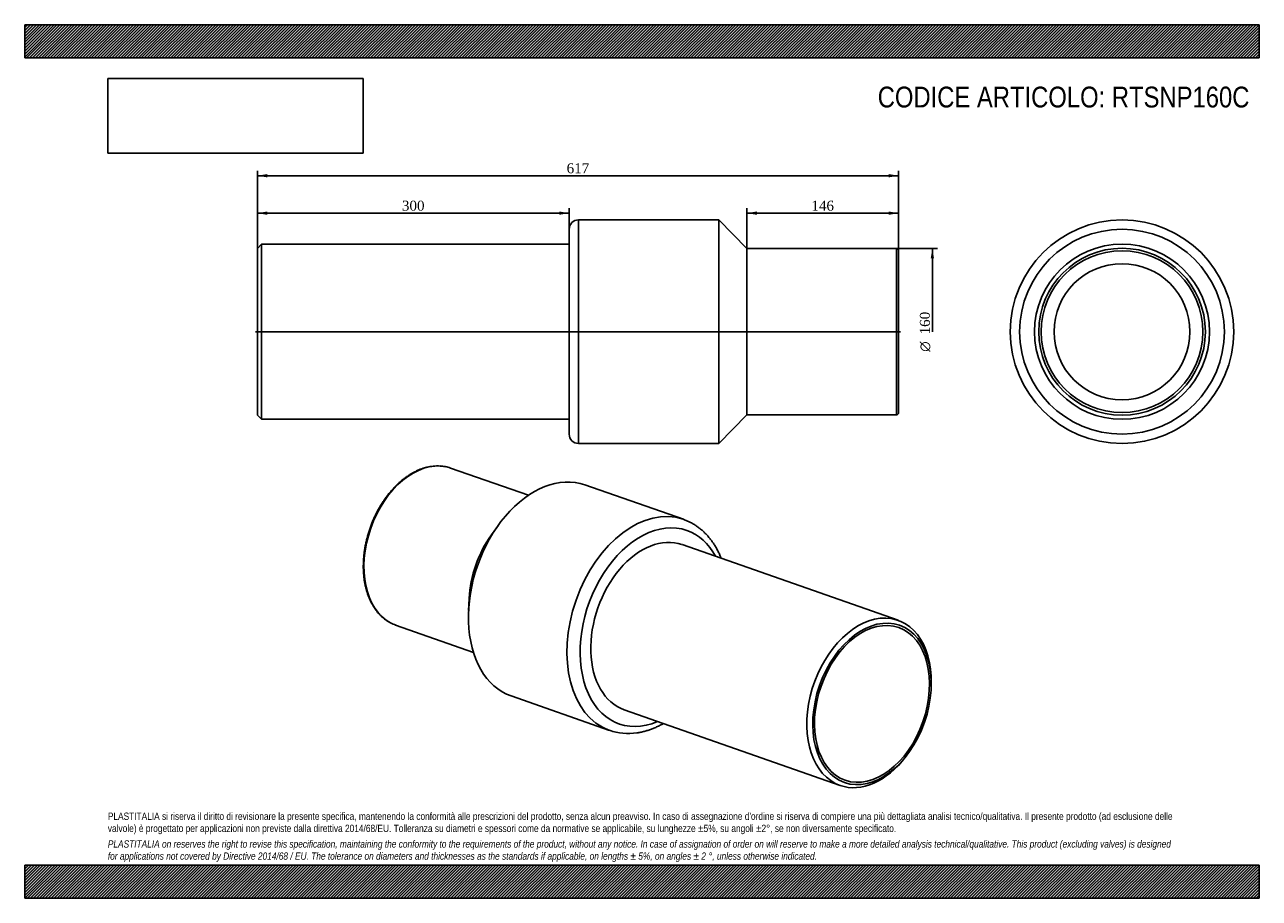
# Model space of a CAD drawing. Header units: millimetres. Extents: x 0 to 1188, y 0 to 840.
import ezdxf
from ezdxf.enums import TextEntityAlignment as Align
from ezdxf.lldxf.tags import DXFTag

# ---------------------------------------------------------------- set-up
doc = ezdxf.new("R2010")
doc.units = ezdxf.units.MM
doc.header["$LTSCALE"] = 4
for name, color, linetype in [('Default', 7, 'Continuous'), ('DV2_Default', 7, 'Continuous'), ('PARTE_PE_', 7, 'Continuous'), ('PARTEA_ACCIAIO', 7, 'Continuous')]:
    doc.layers.add(name, color=color, linetype=linetype)
doc.styles.add('SEACAD_Solid_Edge_ANSI1_Symbols', font='semeca1.ttf')
doc.styles.add('SEACAD_Times_New_Roman', font='times.ttf')
tags = doc.linetypes.add('CENTER2', pattern=[28.575, 19.05, -3.175, 3.175, -3.175]).pattern_tags.tags
tags[10:11] = [DXFTag(74, 4), DXFTag(75, 0), DXFTag(340, '0'), DXFTag(46, 0.0), DXFTag(50, 0.0), DXFTag(44, 0.0), DXFTag(45, 0.0)]
tags[8:9] = [DXFTag(74, 4), DXFTag(75, 0), DXFTag(340, '0'), DXFTag(46, 0.0), DXFTag(50, 0.0), DXFTag(44, 0.0), DXFTag(45, 0.0)]
tags[6:7] = [DXFTag(74, 4), DXFTag(75, 0), DXFTag(340, '0'), DXFTag(46, 0.0), DXFTag(50, 0.0), DXFTag(44, 0.0), DXFTag(45, 0.0)]
tags[4:5] = [DXFTag(74, 4), DXFTag(75, 0), DXFTag(340, '0'), DXFTag(46, 0.0), DXFTag(50, 0.0), DXFTag(44, 0.0), DXFTag(45, 0.0)]
doc.dimstyles.new('ANSImm', dxfattribs={"dimtxt": 9.6, "dimasz": 9.6, "dimexe": 4.8, "dimexo": 0, "dimgap": 2.4, "dimtad": 1, "dimdec": 0, "dimrnd": 10, "dimdsep": 46, "dimtxsty": 'SEACAD_Times_New_Roman', "dimblk1": '_SE_FILLED', "dimblk2": '_SE_FILLED', "dimsah": 1, "dimcen": 4.8, "dimazin": 0, "dimtfac": 0.85, "dimtdec": 4, "dimtofl": 0, "dimtmove": 0, "dimatfit": 3, "dimfxl": 1, "dimarcsym": 0})
picture_1 = doc.add_image_def('image1.jpg', size_in_pixel=(4302, 1260))

# ---------------------------------------------------------------- blocks, each defined once
blk = doc.blocks.new('SE')
at = {"layer": 'PARTE_PE_', "color": 7, "linetype": 'Continuous'}
for p, q in [((484.7, 387.5), (409.8, 413.7)), ((633.8, 364.4), (539, 397.6)), ((455.9, 358.9), (449.1, 349.5)), ((427.7, 288.3), (427.1, 276.7)), ((356.9, 262.7), (431.8, 236.5)), ((468, 194.7), (562.8, 161.4))]:
    blk.add_line(p, q, dxfattribs=at)
for centre, radius, start, end in [((397.2, 376.2), 39.5, 79.0693, 98.4331), ((580.9, 213.8), 55.4, 250.6972, 278.566)]:
    blk.add_arc(centre, radius, start, end, dxfattribs=at)
for centre, major_axis, start_param, end_param in [((383.4, 338.2), (26.4, 75.5), 0.097029, 3.042591), ((383.4, 338.2), (26.4, 75.5), 0, 0.097029), ((503.5, 296.1), (35.5, 101.5), 0, 3.141593), ((598.3, 262.9), (-35.5, -101.5), 3.143364, 6.28042), ((604.6, 260.7), (32.6, 93), 0, 3.688158), ((598.3, 262.9), (-35.5, -101.5), 3.141593, 3.143364), ((484.5, 302.8), (26.4, 75.5), 1.153474, 1.988119), ((604.6, 260.7), (27.8, 79.4), 0, 3.141593), ((604.6, 260.7), (32.6, 93), 5.73662, 6.283185), ((383.4, 338.2), (26.4, 75.5), 3.042591, 3.141593), ((598.3, 262.9), (-35.5, -101.5), 6.28042, 6.283185)]:
    blk.add_ellipse(centre, major_axis=major_axis, ratio=0.667959, start_param=start_param, end_param=end_param, dxfattribs=at)
for points, knots in [([(391.4, 415.3), (390.8, 415.3), (389.4, 415.1), (387, 414.5), (384.1, 413.7), (381.3, 412.8), (378.4, 411.6), (375.5, 410.2), (372.7, 408.7), (369.9, 407), (367.2, 405.1), (364.4, 403.1), (361.7, 400.9), (359.1, 398.5), (356.6, 396), (354.1, 393.4), (351.6, 390.6), (349.3, 387.7), (347, 384.6), (344.9, 381.5), (342.8, 378.2), (340.8, 374.9), (338.9, 371.4), (337.2, 367.9), (335.5, 364.3), (334, 360.6), (332.6, 356.9), (331.3, 353.1), (330.2, 349.3), (329.2, 345.5), (328.3, 341.7), (327.5, 337.8), (326.9, 333.9), (326.4, 330.1), (326.1, 326.3), (325.9, 322.5), (325.8, 318.7), (325.9, 315), (326.2, 311.3), (326.5, 307.7), (327.1, 304.2), (327.7, 300.8), (328.5, 297.4), (329.5, 294.2), (330.5, 291.1), (331.7, 288), (333.1, 285.1), (334.5, 282.4), (336.1, 279.8), (337.8, 277.3), (339.6, 274.9), (341.5, 272.8), (343.6, 270.8), (345.7, 268.9), (347.9, 267.3), (350, 265.9), (351.3, 265.2), (352, 264.9)], [0, 0, 0, 0, 0.009813, 0.028129, 0.046465, 0.064829, 0.083218, 0.101628, 0.120055, 0.138496, 0.156948, 0.175407, 0.193872, 0.212339, 0.230807, 0.249276, 0.267743, 0.286209, 0.304673, 0.323134, 0.341594, 0.360051, 0.378507, 0.396961, 0.415414, 0.433866, 0.452318, 0.47077, 0.489222, 0.507675, 0.526129, 0.544585, 0.563042, 0.581502, 0.599964, 0.618429, 0.636898, 0.655369, 0.673843, 0.69232, 0.710799, 0.72928, 0.747762, 0.766242, 0.784718, 0.803189, 0.821652, 0.840103, 0.858538, 0.876954, 0.895346, 0.91371, 0.932045, 0.950348, 0.968619, 0.986858, 1, 1, 1, 1]), ([(670.3, 326.9), (670.1, 327.3), (669.4, 329), (668.2, 331.7), (666.5, 335.1), (664.6, 338.3), (662.7, 341.4), (660.6, 344.3), (658.4, 347.1), (656.1, 349.7), (653.7, 352.1), (651.1, 354.4), (648.5, 356.5), (645.8, 358.4), (643, 360.2), (640.1, 361.7), (637.2, 363.1), (635, 364), (633.9, 364.3), (633.7, 364.4)], [0.763751, 0.763751, 0.763751, 0.763751, 0.769669, 0.7852284, 0.8007589, 0.8162533, 0.8317045, 0.8471054, 0.8624498, 0.8777324, 0.8929497, 0.9081, 0.9231841, 0.938205, 0.9531684, 0.9680821, 0.982956, 0.9978016, 1, 1, 1, 1]), ([(589.2, 159), (589.9, 159.1), (591.5, 159.4), (594.5, 160), (597.9, 160.9), (601.3, 162), (604.7, 163.2), (608.1, 164.7), (611.4, 166.3), (613.6, 167.4), (614.6, 168)], [0, 0, 0, 0, 0.0085058, 0.0236719, 0.0388788, 0.0541472, 0.0694733, 0.0848521, 0.1002776, 0.1146973, 0.1146973, 0.1146973, 0.1146973])]:
    blk.add_open_spline(points, degree=3, knots=knots, dxfattribs=at)
at = {"layer": 'PARTEA_ACCIAIO', "color": 7, "linetype": 'Continuous'}
for p, q in [((840.4, 267.3), (632.5, 340.1)), ((872.4, 204.4), (872.4, 206.2)), ((576.8, 181.3), (784.7, 108.5)), ((847.9, 136.2), (849, 137.7))]:
    blk.add_line(p, q, dxfattribs=at)
for start_param, end_param in [(2.027398, 6.283185), (0, 1.114195)]:
    blk.add_ellipse((812.5, 187.9), major_axis=(-27.8, -79.4), ratio=0.667959, start_param=start_param, end_param=end_param, dxfattribs=at)
for major_axis in [(26.5, 75.6), (-25.7, -73.4)]:
    blk.add_ellipse((815.3, 186.9), major_axis=major_axis, ratio=0.667959, dxfattribs=at)
blk = doc.blocks.new('SE1')
at = {"layer": 'DV2_Default', "color": 7, "linetype": 'CENTER2'}
blk.add_line((222.2, 544.8), (842.7, 544.8), dxfattribs=at)
at = {"layer": 'PARTE_PE_', "color": 7, "linetype": 'Continuous'}
for p, q in [((523.9, 446.3), (523.9, 643.3)), ((532.9, 652.3), (532.9, 437.3)), ((667.9, 652.3), (532.9, 652.3)), ((667.9, 437.3), (667.9, 652.3)), ((694.9, 624.8), (667.9, 652.3)), ((694.9, 464.8), (694.9, 624.8)), ((838.9, 624.8), (694.9, 624.8)), ((838.9, 464.8), (838.9, 624.8)), ((840.9, 622.8), (840.9, 466.8)), ((667.9, 437.3), (694.9, 464.8)), ((694.9, 464.8), (838.9, 464.8)), ((532.9, 437.3), (667.9, 437.3))]:
    blk.add_line(p, q, dxfattribs=at)
for centre, radius, start, end in [((532.9, 643.3), 9, 90, 180), ((838.9, 622.8), 2, 0, 90), ((838.9, 466.8), 2, 270, 0), ((532.9, 446.3), 9, 180, 270)]:
    blk.add_arc(centre, radius, start, end, dxfattribs=at)
at = {"layer": 'PARTEA_ACCIAIO', "color": 7, "linetype": 'Continuous'}
for p, q in [((227.9, 628.9), (223.9, 624.9)), ((223.9, 464.6), (223.9, 624.9)), ((227.9, 628.9), (227.9, 460.6)), ((523.9, 628.9), (227.9, 628.9)), ((223.9, 464.6), (227.9, 460.6)), ((227.9, 460.6), (523.9, 460.6))]:
    blk.add_line(p, q, dxfattribs=at)
blk = doc.blocks.new('SE2')
at = {"layer": 'PARTE_PE_', "color": 7, "linetype": 'Continuous'}
for radius in [107.5, 98.5, 65.4]:
    blk.add_circle((1055.9, 544.8), radius, dxfattribs=at)
at = {"layer": 'PARTEA_ACCIAIO', "color": 7, "linetype": 'Continuous'}
for radius in [84.2, 80.2, 77.8]:
    blk.add_circle((1055.9, 544.8), radius, dxfattribs=at)
blk = doc.blocks.new('DMBLK31')
at = {"layer": 'Default', "linetype": 'Continuous'}
for points in [[(233.5, 660.4), (223.9, 658.8), (233.5, 657.2)], [(514.3, 660.4), (514.3, 657.2), (523.9, 658.8)]]:
    blk.add_hatch(color=7, dxfattribs=at).paths.add_polyline_path(points)
at = {"layer": 'Default', "color": 7, "linetype": 'Continuous'}
for p, q in [((223.9, 624.9), (223.9, 663.6)), ((523.9, 658.8), (223.9, 658.8)), ((523.9, 643.3), (523.9, 663.6))]:
    blk.add_line(p, q, dxfattribs=at)
at = {"layer": 'Default', "color": 7, "linetype": 'Continuous', "style": 'SEACAD_Times_New_Roman'}
blk.add_text('300', height=9.6, dxfattribs=at).set_placement((363, 670.8), align=Align.TOP_LEFT)
blk = doc.blocks.new('_SE_FILLED')
at = {"color": 0}
blk.add_line((0, 0), (-1, 0), dxfattribs=at)
blk.add_solid([(0, 0), (-1, -0.1665), (-1, 0.1665), (0, 0)], dxfattribs=at)
blk = doc.blocks.new('DMBLK32')
at = {"layer": 'Default', "linetype": 'Continuous'}
for points in [[(704.5, 660.4), (694.9, 658.8), (704.5, 657.2)], [(831.3, 660.4), (831.3, 657.2), (840.9, 658.8)]]:
    blk.add_hatch(color=7, dxfattribs=at).paths.add_polyline_path(points)
at = {"layer": 'Default', "color": 7, "linetype": 'Continuous'}
for p, q in [((694.9, 624.8), (694.9, 663.6)), ((694.9, 658.8), (840.9, 658.8)), ((840.9, 544.8), (840.9, 663.6))]:
    blk.add_line(p, q, dxfattribs=at)
at = {"layer": 'Default', "color": 7, "linetype": 'Continuous', "style": 'SEACAD_Times_New_Roman'}
blk.add_text('146', height=9.6, dxfattribs=at).set_placement((757, 670.8), align=Align.TOP_LEFT)
blk = doc.blocks.new('DMBLK33')
at = {"layer": 'Default', "linetype": 'Continuous'}
for points in [[(233.5, 696.4), (223.9, 694.8), (233.5, 693.2)], [(831.3, 696.4), (831.3, 693.2), (840.9, 694.8)]]:
    blk.add_hatch(color=7, dxfattribs=at).paths.add_polyline_path(points)
at = {"layer": 'Default', "color": 7, "linetype": 'Continuous'}
for p, q in [((223.9, 544.8), (223.9, 699.6)), ((223.9, 694.8), (840.9, 694.8)), ((840.9, 544.8), (840.9, 699.6))]:
    blk.add_line(p, q, dxfattribs=at)
at = {"layer": 'Default', "color": 7, "linetype": 'Continuous', "style": 'SEACAD_Times_New_Roman'}
blk.add_text('617', height=9.6, dxfattribs=at).set_placement((521.5, 706.8), align=Align.TOP_LEFT)
blk = doc.blocks.new('GDimGGroup')
at = {"layer": 'Default', "linetype": 'Continuous'}
blk.add_hatch(color=7, dxfattribs=at).paths.add_polyline_path([(875, 615.2), (873.4, 624.8), (871.8, 615.2)])
at = {"layer": 'Default', "color": 7, "linetype": 'Continuous'}
for p, q in [((838.9, 624.8), (878.2, 624.8)), ((873.4, 624.8), (873.4, 544.8))]:
    blk.add_line(p, q, dxfattribs=at)
for s, style, p in [('160', 'SEACAD_Times_New_Roman', (861.4, 542.2)), ('O', 'SEACAD_Solid_Edge_ANSI1_Symbols', (861.4, 525.5))]:
    blk.add_text(s, height=9.6, rotation=90, dxfattribs=dict(at, style=style)).set_placement(p, align=Align.TOP_LEFT)

msp = doc.modelspace()

# ---------------------------------------------------------------- hatches: boundary and pattern name
at = {"layer": 'Default', "linetype": 'Continuous'}
h = msp.add_hatch(dxfattribs=at)
h.set_pattern_fill('LINE', scale=0.629921, angle=45, style=0)
h.paths.add_polyline_path([(1188, 808), (1188, 840), (0, 840), (0, 808)])
for points in [[(1188, 808), (1188, 840), (0, 840), (0, 808)], [(1188, 0), (1188, 32), (0, 32), (0, 0)]]:
    msp.add_hatch(color=7, dxfattribs=at).paths.add_polyline_path(points)
h = msp.add_hatch(dxfattribs=at)
h.set_pattern_fill('LINE', scale=0.629921, angle=45, style=0)
h.paths.add_polyline_path([(1188, 0), (1188, 32), (0, 32), (0, 0)])

# ---------------------------------------------------------------- linework, layer by layer
at = {"layer": 'Default', "color": 7, "linetype": 'Continuous'}
for p, q in [((0, 840), (1188, 840)), ((0, 808), (0, 840)), ((1188, 840), (1188, 808)), ((1188, 808), (0, 808)), ((0, 32), (1188, 32)), ((0, 0), (0, 32)), ((1188, 32), (1188, 0)), ((1188, 0), (0, 0))]:
    msp.add_line(p, q, dxfattribs=at)

# ---------------------------------------------------------------- block references
at = {"layer": 'Default'}
for name in ['SE1', 'SE2', 'GDimGGroup', 'SE']:
    msp.add_blockref(name, (0, 0), dxfattribs=at)

# ---------------------------------------------------------------- texts
at = {"layer": 'Default', "attachment_point": 1}
for s, insert, char_height, width in [('{\\fArial Narrow|b0||i0||c0|p34;\\C7;\\H20.;\\W1.;CODICE ARTICOLO: RTSNP160C}', (820.822, 780.446), 20, 366.45004), ("{\\fArial Narrow|b0||i0||c0|p34;\\C7;\\H7.;\\W1.;PLASTITALIA si riserva il diritto di revisionare la presente specifica, mantenendo la conformità alle prescrizioni del prodotto, senza alcun preavviso. In caso di assegnazione d'ordine si riserva di compiere una più dettagliata analisi tecnico/qualitativa. Il presente prodotto (ad esclusione delle \\P}{\\fArial Narrow|b0||i0||c0|p34;\\C7;\\H7.;\\W1.;valvole) è progettato per applicazioni non previste dalla direttiva 2014/68/EU. Tolleranza su diametri e spessori come da normative se applicabile, su lunghezze ±5%, su angoli ±2°, se non diversamente specificato.\\P}{\\fArial Narrow|b0||i0||c0|p34;\\C7;\\H2.;\\W1.;   \\P}{\\fArial Narrow|b0||i1||c0|p34;\\C7;\\H7.;\\W1.;PLASTITALIA on reserves the right to revise this specification, maintaining the conformity to the requirements of the product, without any notice. In case of assignation of order on will reserve to make a more detailed analysis technical/qualitative. This product (excluding valves) is designed \\P}{\\fArial Narrow|b0||i1||c0|p34;\\C7;\\H7.;\\W1.;for applications not covered by Directive 2014/68 / EU. The tolerance on diameters and thicknesses as the standards if applicable, on lengths ± 5%, on angles ± 2 °, unless otherwise indicated.\\P}", (80, 82.409), 7, 1028)]:
    msp.add_mtext(s, dxfattribs=dict(at, insert=insert, char_height=char_height, width=width))

# ---------------------------------------------------------------- dimensions: what is measured, and where the dimension line sits
at = {"layer": 'Default', "color": 7, "linetype": 'Continuous'}
dim = msp.add_linear_dim(base=(223.949, 694.796), p1=(223.949, 544.781), p2=(840.949, 544.781), angle=0, text='\\A1;<>', dimstyle='ANSImm', override={"dimdec": 2, "dimrnd": 0, "dimtdec": 3}, dxfattribs=at)
dim.commit()
dim.dimension.update_dxf_attribs({"geometry": 'DMBLK33', "text_midpoint": (532.449, 694.796), "dimtype": 161})
dim = msp.add_linear_dim(base=(223.949, 658.796), p1=(523.949, 643.281), p2=(223.949, 624.931), text='\\A1;<>', dimstyle='ANSImm', dxfattribs=at)
dim.commit()
dim.dimension.update_dxf_attribs({"geometry": 'DMBLK31', "text_midpoint": (373.949, 658.796), "dimtype": 160})
dim = msp.add_linear_dim(base=(840.949, 658.796), p1=(694.949, 624.781), p2=(840.949, 544.781), text='\\A1;<>', dimstyle='ANSImm', override={"dimdec": 2, "dimrnd": 0, "dimtdec": 3}, dxfattribs=at)
dim.commit()
dim.dimension.update_dxf_attribs({"geometry": 'DMBLK32', "text_midpoint": (767.949, 658.796), "dimtype": 160})

# ---------------------------------------------------------------- pictures from other files: only their frames are drawn
image = msp.add_image(picture_1, insert=(80, 716.413), size_in_units=(245.829, 72))
image.dxf.flags = 7

doc.saveas('drawing.dxf')
